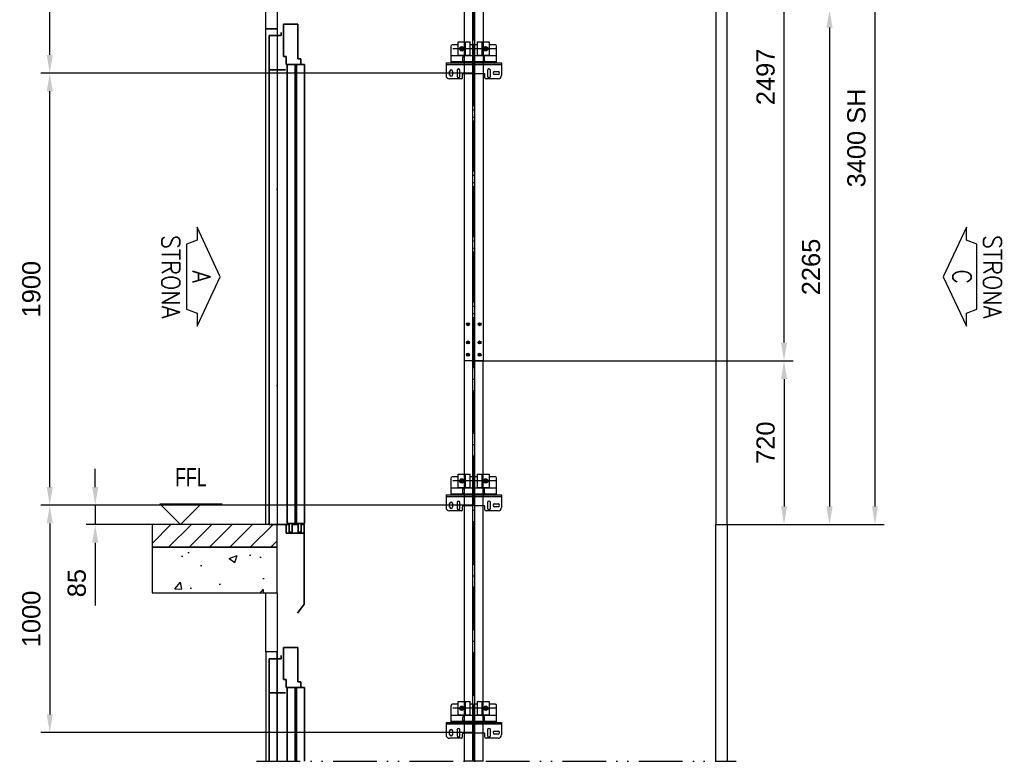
# Model space of a CAD drawing. Header units: millimetres. Extents: x 0 to 16800, y 0 to 11880.
# Tile 28 of 30: x 7846 to 12177, y 6023 to 9284. Entities that reach past the tile are written whole.
import ezdxf
from ezdxf.enums import TextEntityAlignment as Align

# ---------------------------------------------------------------- set-up
doc = ezdxf.new("R2010")
doc.units = ezdxf.units.MM
doc.header["$LTSCALE"] = 16
doc.header["$PDSIZE"] = -3
doc.linetypes.add('ACAD_ISO10W100', pattern=[18, 12, -3, 0, -3])
doc.linetypes.add('ACAD_ISO12W100', pattern=[21, 12, -3, 0, -3, 0, -3])
doc.layers.add('Centerline', color=1, linetype='ACAD_ISO10W100', lineweight=25)
doc.layers.add('Doors', color=2, linetype='Continuous', lineweight=35)
for name, color, linetype in [('CONT_25', 1, 'Continuous'), ('CONT_35', 2, 'Continuous'), ('CONT_70', 4, 'Continuous'), ('DASHD_25', 1, 'ACAD_ISO10W100'), ('DASHDD_25', 1, 'ACAD_ISO12W100'), ('DIM_35', 7, 'Continuous'), ('Fixings', 25, 'Continuous'), ('Guiderails', 30, 'Continuous'), ('HATCH_35', 2, 'Continuous'), ('TEXT_35', 2, 'Continuous')]:
    doc.layers.add(name, color=color, linetype=linetype)
doc.styles.add('Arial', font='arial.ttf')
doc.styles.add('ROMANS', font='romans.shx', dxfattribs={"width": 0.9})
doc.styles.add('Text0.7_Arial', font='arial.ttf', dxfattribs={"width": 0.7})
doc.dimstyles.new('KONE_mm', dxfattribs={"dimscale": 40, "dimtxt": 2, "dimasz": 2, "dimexe": 1, "dimexo": 0, "dimgap": 1, "dimtad": 1, "dimdec": 0, "dimrnd": 0.01, "dimzin": 0, "dimdsep": 46, "dimtxsty": 'Arial', "dimsah": 1, "dimcen": 0, "dimclrd": 256, "dimclre": 256, "dimclrt": 256, "dimadec": 1, "dimazin": 2, "dimtfac": 1, "dimtdec": 0, "dimtmove": 0, "dimatfit": 3, "dimfxl": 1, "dimtolj": 1, "dimtzin": 0, "dimarcsym": 0})

# ---------------------------------------------------------------- blocks, each defined once
blk = doc.blocks.new('KONE-SFT-SHAFT_LIFTING_EYE-SIDE')
at = {"layer": 'CONT_35'}
for p, q in [((-97.5, 116), (-97.5, 100)), ((-97.5, 116), (-41, 116)), ((-97.5, 100), (-49, 100)), ((-41, 41), (-41, 92)), ((-25, 41), (-25, 100)), ((25, 41), (25, 100)), ((41, 116), (97.5, 116)), ((41, 41), (41, 92)), ((49, 100), (97.5, 100)), ((97.5, 116), (97.5, 100)), ((-200, 80), (-200, 0)), ((-200, 80), (200, 80)), ((200, 0), (200, 80)), ((-200, 0), (200, 0))]:
    blk.add_line(p, q, dxfattribs=at)
for centre, radius, start, end in [((-49, 92), 8, 0, 90), ((-41, 100), 16, 0, 90), ((41, 100), 16, 90, 180), ((49, 92), 8, 90, 180), ((0, 41), 41, 180, 0), ((0, 41), 25, 180, 0)]:
    blk.add_arc(centre, radius, start, end, dxfattribs=at)
blk = doc.blocks.new('T-0008158422_ShaftTop_CarSide_0')
at = {"layer": 'HATCH_35'}
h = blk.add_hatch(dxfattribs=at)
h.set_pattern_fill('AR-CONC', color=256, scale=2)
h.set_pattern_definition([(50, (100, 0), (364.37, -31.878), [38.1, -419.1]), (355, (100, 0), (-70.487, 382.114), [30.48, -335.28]), (100.4514, (130.36, -2.66), (293.882, 350.236), [32.38, -356.18]), (46.184, (100, 101.6), (542.16, -84.085), [57.15, -628.65]), (96.636, (145.2, 94.6), (474.81, 494.85), [48.57, -534.27]), (351.184, (100, 101.6), (474.81, 494.85), [45.72, -502.92]), (21, (150.8, 76.2), (303.229, -204.53), [38.1, -419.1]), (326, (150.8, 76.2), (123.604, 368.376), [30.48, -335.28]), (71.4514, (176.07, 59.16), (426.833, 163.846), [32.38, -356.18]), (37.5, (100, 0), (6.1772, 169.11), [0, -331.216, 0, -340.36, 0, -336.55]), (7.5, (100, 0), (133.639, 200.361), [0, -194.056, 0, -323.596, 0, -128.27]), (327.5, (-13.28, 0), (271.181, -11.4575), [0, -127, 0, -396.24, 0, -525.78]), (317.5, (-64.08, 0), (296.258, 50.853), [0, -165.1, 0, -263.144, 0, -373.38])])
h.paths.add_polyline_path([(-865, 741), (-865, 941), (-1415, 941), (-1415, 741)])
h.paths.add_polyline_path([(-915, 4441), (-915, 4641), (1115, 4641), (1115, 4441)])
h = blk.add_hatch(dxfattribs=at)
h.set_pattern_fill('ANSI31', color=256, scale=20)
h.set_pattern_definition([(45, (100, 0), (-44.9013, 44.9013), [])])
h.paths.add_polyline_path([(-865, 941), (-865, 1041), (-1415, 1041), (-1415, 941)])
at = {"layer": 'CONT_70'}
for points in [[(-915, 4441), (-915, 4641), (1115, 4641), (1115, 4441)], [(-865, 3221), (-865, 3221), (-865, 3221), (-915, 3221), (-915, 4441), (-865, 4441)], [(1065, 1041), (1065, 1041), (1065, 1041), (1115, 1041), (1115, 4441), (1065, 4441)], [(-865, 1041), (-865, 1041), (-865, 1041), (-915, 1041), (-915, 3221), (-865, 3221), (-865, 3221), (-865, 3221)], [(-865, 941), (-865, 1041), (-865, 1041), (-865, 1041), (-1415, 1041), (-1415, 941)], [(-865, 741), (-865, 941), (-865, 941), (-865, 941), (-1415, 941), (-1415, 741)], [(-865, 481), (-865, 481), (-865, 481), (-915, 481), (-915, 741), (-865, 741)]]:
    blk.add_lwpolyline(points, close=True, dxfattribs=at)
for points in [[(1065, 0), (1065, 1041), (1115, 1041), (1115, 0)], [(-865, 0), (-865, 481), (-865, 481), (-865, 481), (-915, 481), (-915, 0)]]:
    blk.add_lwpolyline(points, dxfattribs=at)
at = {"layer": 'DASHD_25'}
blk.add_line((0, 0), (0, 4641), dxfattribs=at)
at = {"layer": 'DASHDD_25'}
blk.add_line((-955, 0), (1155, 0), dxfattribs=at)
blk.add_blockref('KONE-SFT-SHAFT_LIFTING_EYE-SIDE', (0, 4441))
blk = doc.blocks.new('*U552')
at = {"layer": 'Centerline'}
blk.add_line((0, 0), (0, 1761), dxfattribs=at)
at = {"layer": 'Guiderails'}
for p, q in [((-41.25, 0), (-41.25, 1761)), ((-41.25, 1761), (41.25, 1761)), ((-4.5, 0), (-4.5, 1761)), ((4.5, 0), (4.5, 1761)), ((41.25, 0), (41.25, 1761)), ((-41.25, 0), (41.25, 0))]:
    blk.add_line(p, q, dxfattribs=at)
blk = doc.blocks.new('KONE-GRF-TOPMOSTGUIDERAIL_T82-1B_51149957V000-FRONT')
at = {"layer": 'Centerline'}
for p, q in [((-32, 2480), (-19, 2480)), ((-25.5, 2486.5), (-25.5, 2473.5)), ((0, 0), (0, 2497)), ((32, 2480), (19, 2480)), ((25.5, 2486.5), (25.5, 2473.5)), ((-32, 2400), (-19, 2400)), ((-25.5, 2406.5), (-25.5, 2393.5)), ((32, 2400), (19, 2400)), ((25.5, 2406.5), (25.5, 2393.5)), ((-32, 2145), (-19, 2145)), ((-25.5, 2151.5), (-25.5, 2138.5)), ((32, 2145), (19, 2145)), ((25.5, 2151.5), (25.5, 2138.5)), ((-32, 2095), (-19, 2095)), ((-25.5, 2101.5), (-25.5, 2088.5)), ((32, 2095), (19, 2095)), ((25.5, 2101.5), (25.5, 2088.5)), ((-32, 1595), (-19, 1595)), ((-25.5, 1601.5), (-25.5, 1588.5)), ((32, 1595), (19, 1595)), ((25.5, 1601.5), (25.5, 1588.5)), ((-32, 1545), (-19, 1545)), ((-25.5, 1551.5), (-25.5, 1538.5)), ((32, 1545), (19, 1545)), ((25.5, 1551.5), (25.5, 1538.5)), ((-32, 161), (-19, 161)), ((-25.5, 167.5), (-25.5, 154.5)), ((32, 161), (19, 161)), ((25.5, 167.5), (25.5, 154.5)), ((-25.5, 87.5), (-25.5, 74.5)), ((25.5, 87.5), (25.5, 74.5)), ((-32, 81), (-19, 81)), ((32, 81), (19, 81)), ((-32, 27), (-19, 27)), ((-25.5, 33.5), (-25.5, 20.5)), ((32, 27), (19, 27)), ((25.5, 33.5), (25.5, 20.5))]:
    blk.add_line(p, q, dxfattribs=at)
at = {"layer": 'Guiderails'}
for p, q in [((-41.2, 0), (-41.2, 2497)), ((-41.2, 2497), (41.3, 2497)), ((-4.5, 0), (-4.5, 2497)), ((4.5, 0), (4.5, 2497)), ((41.3, 2497), (41.3, 0)), ((-1.5, 0), (-41.2, 0)), ((-1.5, -3), (-1.5, 0)), ((41.3, 0), (1.5, 0)), ((1.5, 0), (1.5, -3)), ((1.5, -3), (-1.5, -3))]:
    blk.add_line(p, q, dxfattribs=at)
for centre in [(-25.5, 2480), (25.5, 2480), (-25.5, 2400), (25.5, 2400), (-25.5, 2145), (25.5, 2145), (-25.5, 2095), (25.5, 2095), (-25.5, 1595), (25.5, 1595), (-25.5, 1545), (25.5, 1545), (-25.5, 161), (25.5, 161), (-25.5, 81), (25.5, 81), (-25.5, 27), (25.5, 27)]:
    blk.add_circle(centre, 6.5, dxfattribs=at)
blk = doc.blocks.new('*U607')
at = {"layer": 'Centerline'}
for p, q in [((100, 107), (-100, 107)), ((-53, 116.5), (-53, 97.5)), ((0, 123), (0, -3)), ((53, 116.5), (53, 97.5))]:
    blk.add_line(p, q, dxfattribs=at)
at = {"layer": 'Fixings'}
for p, q in [((-68, 77), (-68, 137)), ((-68, 137), (-15, 137)), ((-36.6, 77), (-36.6, 137)), ((-15, 77), (-15, 137)), ((15, 137), (15, 77)), ((15, 137), (68, 137)), ((36.6, 77), (36.6, 137)), ((68, 137), (68, 77)), ((-100, 45), (-100, 120)), ((-68, 125), (-95, 125)), ((-2, 125), (-15, 125)), ((0, 123), (-2, 125)), ((2, 125), (0, 123)), ((15, 125), (2, 125)), ((95, 125), (68, 125)), ((100, 45), (100, 120)), ((-122, 45), (122, 45)), ((-122, 45), (-122, -10)), ((100, 75.4), (-100, 75.4)), ((100, 49), (-100, 49)), ((-15, 77), (-68, 77)), ((-48, 53.8), (-48, 68.4)), ((-48, 53.8), (-48, 49)), ((68, 77), (15, 77)), ((48, 53.8), (48, 68.4)), ((48, 53.8), (48, 49)), ((122, 45), (122, -10)), ((122, 37), (-122, 37)), ((-106, -7.5), (-106, 7.5)), ((-93, 7.5), (-93, -7.5)), ((-73.5, 12), (-73.5, -13)), ((-60.5, -13), (-60.5, 12)), ((60.5, 12), (60.5, -13)), ((73.5, -13), (73.5, 12)), ((92, 6.5), (107, 6.5)), ((-54, -25), (-107, -25)), ((-49, -20), (-49, -5)), ((47, -3), (-47, -3)), ((49, -20), (49, -5)), ((107, -25), (54, -25)), ((107, -6.5), (92, -6.5))]:
    blk.add_line(p, q, dxfattribs=at)
for centre, radius in [((-53, 107), 9.5), ((-53, 107), 5.05), ((-53, 107), 5.05), ((53, 107), 9.5), ((53, 107), 5.05), ((53, 107), 5.05)]:
    blk.add_circle(centre, radius, dxfattribs=at)
for centre, radius, start, end in [((-95, 120), 5, 90, 180), ((95, 120), 5, 0, 90), ((-41, 68.4), 7, 90, 180), ((41, 68.4), 7, 0, 90), ((-99.5, 7.5), 6.5, 0, 180), ((-67, 12), 6.5, 0, 180), ((67, 12), 6.5, 0, 180), ((92, 0), 6.5, 90, 270), ((107, 0), 6.5, 270, 90), ((-107, -10), 15, 180, 270), ((-99.5, -7.5), 6.5, 180, 0), ((-67, -13), 6.5, 180, 0), ((-54, -20), 5, 270, 0), ((-47, -5), 2, 90, 180), ((47, -5), 2, 0, 90), ((54, -20), 5, 180, 270), ((67, -13), 6.5, 180, 0), ((107, -10), 15, 270, 0)]:
    blk.add_arc(centre, radius, start, end, dxfattribs=at)
blk = doc.blocks.new('*U530')
at = {"layer": 'Doors'}
for p, q in [((91.5, 2200), (27.5, 2200)), ((27.5, 2200), (27.5, 2058)), ((91.5, 2048), (91.5, 2200)), ((27.5, 2058), (40, 2058)), ((40, 2058), (40, 2023)), ((104, 2048), (91.5, 2048)), ((104, 2023), (104, 2048)), ((40, 2023), (120, 2023)), ((45, 5), (45, 2023)), ((45, 2023), (71, 2023)), ((80, 5), (80, 2023)), ((85, 5), (85, 2023)), ((120, 5), (120, 2023)), ((45, 5), (80, 5)), ((85, 5), (120, 5))]:
    blk.add_line(p, q, dxfattribs=at)
blk = doc.blocks.new('*U526')
at = {"layer": 'Doors', "ltscale": 0.25}
for p, q in [((-39.8, 0), (-25.8, 0)), ((-39.8, -38), (-39.8, 0)), ((-39.8, 0), (-39.8, -349.9)), ((-25.8, 0), (-25.8, -33)), ((-12.8, -33), (-12.8, 0)), ((-12.8, 0), (13.8, 0)), ((13.8, 0), (13.8, -33)), ((26.8, -33), (26.8, 0)), ((26.8, 0), (39.8, 0)), ((39.8, 0), (39.8, -38)), ((39.8, -38), (-39.8, -38)), ((-25.8, -33), (-12.8, -33)), ((13.8, -33), (26.8, -33)), ((-39.8, -349.9), (-9.8, -389.9))]:
    blk.add_line(p, q, dxfattribs=at)
blk = doc.blocks.new('*U580')
at = {"layer": 'Centerline', "ltscale": 3}
blk.add_line((0, 2195), (0, 0), dxfattribs=at)
at = {"layer": 'Doors', "ltscale": 0.25}
for p, q in [((-17.5, 2164), (-17.5, 2150)), ((35, 2150), (-17.5, 2150)), ((35, 2000), (35, 2150)), ((34.9, 2000), (-37.1, 2000)), ((35, 2000), (35, 0)), ((-40, 0), (35, 0))]:
    blk.add_line(p, q, dxfattribs=at)
blk = doc.blocks.new('*U616')
at = {"layer": 'Doors'}
for p, q in [((91.5, 2200), (27.5, 2200)), ((27.5, 2200), (27.5, 2058)), ((91.5, 2048), (91.5, 2200)), ((27.5, 2058), (40, 2058)), ((40, 2058), (40, 2023)), ((104, 2048), (91.5, 2048)), ((104, 2023), (104, 2048)), ((40, 2023), (120, 2023)), ((45, 1699), (45, 2023)), ((80, 1699), (80, 2023)), ((85, 1699), (85, 2023)), ((120, 1699), (120, 2023))]:
    blk.add_line(p, q, dxfattribs=at)
blk = doc.blocks.new('*U582')
at = {"layer": 'Centerline', "ltscale": 3}
blk.add_line((0, 2195), (0, 1699), dxfattribs=at)
at = {"layer": 'Doors', "ltscale": 0.25}
for p, q in [((-17.5, 2164), (-17.5, 2150)), ((35, 2150), (-17.5, 2150)), ((35, 2000), (35, 2150)), ((34.9, 2000), (-37.1, 2000)), ((35, 2000), (34.9, 1699))]:
    blk.add_line(p, q, dxfattribs=at)
blk = doc.blocks.new('*D737')
at = {"layer": 'Defpoints', "color": 0, "transparency": 16777216}
for p in [(7977.9, 10048.9), (9842.9, 10048.9), (9842.9, 9048.9)]:
    blk.add_point(p, dxfattribs=at)
at = {"layer": 'DIM_35', "lineweight": -2, "transparency": 16777216}
for p, q in [((9842.9, 10048.9), (7937.9, 10048.9)), ((7977.9, 9128.9), (7977.9, 9968.9)), ((9842.9, 9048.9), (7937.9, 9048.9))]:
    blk.add_line(p, q, dxfattribs=at)
at = {"layer": 'DIM_35', "transparency": 16777216}
for points in [[(7964.5, 9968.9), (7991.2, 9968.9), (7977.9, 10048.9)], [(7964.5, 9128.9), (7991.2, 9128.9), (7977.9, 9048.9)]]:
    blk.add_solid(points, dxfattribs=at)
at = {"layer": 'DIM_35', "transparency": 16777216, "insert": (7897, 9548.9), "char_height": 80, "attachment_point": 5, "rotation": 90, "style": 'Arial', "bg_fill": 3, "box_fill_scale": 1.1, "bg_fill_color": 256, "bg_fill_true_color": 13158600, "bg_fill_transparency": 0}
blk.add_mtext('\\A1;1000', dxfattribs=at)
blk = doc.blocks.new('_DotSmall')
at = {"color": 0, "linetype": 'ByBlock', "const_width": 0.5}
blk.add_lwpolyline([(-0.0625, 0, 1), (0.0625, 0, 1)], format="xyb", close=True, dxfattribs=at)
blk = doc.blocks.new('*D738')
at = {"layer": 'Defpoints', "color": 0, "transparency": 16777216}
for p in [(9842.9, 7148.9), (7977.9, 6148.9), (9842.9, 6148.9)]:
    blk.add_point(p, dxfattribs=at)
at = {"layer": 'DIM_35', "lineweight": -2, "transparency": 16777216}
for p, q in [((9842.9, 7148.9), (7937.9, 7148.9)), ((7977.9, 7068.9), (7977.9, 6228.9)), ((9842.9, 6148.9), (7937.9, 6148.9))]:
    blk.add_line(p, q, dxfattribs=at)
at = {"layer": 'DIM_35', "transparency": 16777216}
for points in [[(7964.5, 7068.9), (7991.2, 7068.9), (7977.9, 7148.9)], [(7964.5, 6228.9), (7991.2, 6228.9), (7977.9, 6148.9)]]:
    blk.add_solid(points, dxfattribs=at)
at = {"layer": 'DIM_35', "transparency": 16777216, "insert": (7897, 6648.9), "char_height": 80, "attachment_point": 5, "rotation": 90, "style": 'Arial', "bg_fill": 3, "box_fill_scale": 1.1, "bg_fill_color": 256, "bg_fill_true_color": 13158600, "bg_fill_transparency": 0}
blk.add_mtext('\\A1;1000', dxfattribs=at)
blk = doc.blocks.new('*D739')
at = {"layer": 'Defpoints', "color": 0, "transparency": 16777216}
for p in [(7977.9, 9048.9), (9842.9, 9048.9), (9842.9, 7148.9)]:
    blk.add_point(p, dxfattribs=at)
at = {"layer": 'DIM_35', "lineweight": -2, "transparency": 16777216}
for p, q in [((9842.9, 9048.9), (7937.9, 9048.9)), ((7977.9, 7228.9), (7977.9, 8968.9)), ((9842.9, 7148.9), (7937.9, 7148.9))]:
    blk.add_line(p, q, dxfattribs=at)
at = {"layer": 'DIM_35', "transparency": 16777216}
for points in [[(7964.5, 8968.9), (7991.2, 8968.9), (7977.9, 9048.9)], [(7964.5, 7228.9), (7991.2, 7228.9), (7977.9, 7148.9)]]:
    blk.add_solid(points, dxfattribs=at)
at = {"layer": 'DIM_35', "transparency": 16777216, "insert": (7897, 8098.9), "char_height": 80, "attachment_point": 5, "rotation": 90, "style": 'Arial', "bg_fill": 3, "box_fill_scale": 1.1, "bg_fill_color": 256, "bg_fill_true_color": 13158600, "bg_fill_transparency": 0}
blk.add_mtext('\\A1;1900', dxfattribs=at)
blk = doc.blocks.new('*D740')
at = {"layer": 'Defpoints', "color": 0, "transparency": 16777216}
for p in [(9842.9, 7148.9), (8177.9, 7063.9), (8427.9, 7063.9)]:
    blk.add_point(p, dxfattribs=at)
at = {"layer": 'DIM_35', "lineweight": -2, "transparency": 16777216}
for p, q in [((8177.9, 7228.9), (8177.9, 7308.9)), ((9842.9, 7148.9), (8137.9, 7148.9)), ((8177.9, 7148.9), (8177.9, 7063.9)), ((8427.9, 7063.9), (8137.9, 7063.9)), ((8177.9, 6983.9), (8177.9, 6708.5))]:
    blk.add_line(p, q, dxfattribs=at)
at = {"layer": 'DIM_35', "transparency": 16777216}
for points in [[(8164.5, 7228.9), (8191.2, 7228.9), (8177.9, 7148.9)], [(8164.5, 6983.9), (8191.2, 6983.9), (8177.9, 7063.9)]]:
    blk.add_solid(points, dxfattribs=at)
at = {"layer": 'DIM_35', "transparency": 16777216, "insert": (8097, 6806.2), "char_height": 80, "attachment_point": 5, "rotation": 90, "style": 'Arial', "bg_fill": 3, "box_fill_scale": 1.1, "bg_fill_color": 256, "bg_fill_true_color": 13158600, "bg_fill_transparency": 0}
blk.add_mtext('\\A1;85', dxfattribs=at)
blk = doc.blocks.new('*D741')
at = {"layer": 'Defpoints', "color": 0, "transparency": 16777216}
for p in [(10957.9, 10463.9), (10957.9, 7063.9), (11607.9, 7063.9)]:
    blk.add_point(p, dxfattribs=at)
at = {"layer": 'DIM_35', "lineweight": -2, "transparency": 16777216}
for p, q in [((10957.9, 10463.9), (11647.9, 10463.9)), ((11607.9, 10383.9), (11607.9, 7143.9)), ((10957.9, 7063.9), (11647.9, 7063.9))]:
    blk.add_line(p, q, dxfattribs=at)
at = {"layer": 'DIM_35', "transparency": 16777216}
for points in [[(11594.5, 10383.9), (11621.2, 10383.9), (11607.9, 10463.9)], [(11594.5, 7143.9), (11621.2, 7143.9), (11607.9, 7063.9)]]:
    blk.add_solid(points, dxfattribs=at)
at = {"layer": 'DIM_35', "transparency": 16777216, "insert": (11526.5, 8763.9), "char_height": 80, "attachment_point": 5, "rotation": 90, "style": 'Arial', "bg_fill": 3, "box_fill_scale": 1.1, "bg_fill_color": 256, "bg_fill_true_color": 13158600, "bg_fill_transparency": 0}
blk.add_mtext('\\A1;3400 SH', dxfattribs=at)
blk = doc.blocks.new('*D742')
at = {"layer": 'Defpoints', "color": 0, "transparency": 16777216}
for p in [(9817.4, 9328.9), (10957.9, 7063.9), (11407.9, 7063.9)]:
    blk.add_point(p, dxfattribs=at)
at = {"layer": 'DIM_35', "lineweight": -2, "transparency": 16777216}
for p, q in [((9817.4, 9328.9), (11447.9, 9328.9)), ((11407.9, 9248.9), (11407.9, 7143.9)), ((10957.9, 7063.9), (11447.9, 7063.9))]:
    blk.add_line(p, q, dxfattribs=at)
at = {"layer": 'DIM_35', "transparency": 16777216}
for points in [[(11394.5, 9248.9), (11421.2, 9248.9), (11407.9, 9328.9)], [(11394.5, 7143.9), (11421.2, 7143.9), (11407.9, 7063.9)]]:
    blk.add_solid(points, dxfattribs=at)
at = {"layer": 'DIM_35', "transparency": 16777216, "insert": (11327, 8196.4), "char_height": 80, "attachment_point": 5, "rotation": 90, "style": 'Arial', "bg_fill": 3, "box_fill_scale": 1.1, "bg_fill_color": 256, "bg_fill_true_color": 13158600, "bg_fill_transparency": 0}
blk.add_mtext('\\A1;2265', dxfattribs=at)
blk = doc.blocks.new('*D743')
at = {"layer": 'Defpoints', "color": 0, "transparency": 16777216}
for p in [(9842.9, 10280.9), (11207.9, 10280.9), (9842.9, 7783.9)]:
    blk.add_point(p, dxfattribs=at)
at = {"layer": 'DIM_35', "lineweight": -2, "transparency": 16777216}
for p, q in [((9842.9, 10280.9), (11247.9, 10280.9)), ((11207.9, 7863.9), (11207.9, 10200.9)), ((9842.9, 7783.9), (11247.9, 7783.9))]:
    blk.add_line(p, q, dxfattribs=at)
at = {"layer": 'DIM_35', "transparency": 16777216}
for points in [[(11194.5, 10200.9), (11221.2, 10200.9), (11207.9, 10280.9)], [(11194.5, 7863.9), (11221.2, 7863.9), (11207.9, 7783.9)]]:
    blk.add_solid(points, dxfattribs=at)
at = {"layer": 'DIM_35', "transparency": 16777216, "insert": (11127, 9032.4), "char_height": 80, "attachment_point": 5, "rotation": 90, "style": 'Arial', "bg_fill": 3, "box_fill_scale": 1.1, "bg_fill_color": 256, "bg_fill_true_color": 13158600, "bg_fill_transparency": 0}
blk.add_mtext('\\A1;2497', dxfattribs=at)
blk = doc.blocks.new('*D744')
at = {"layer": 'Defpoints', "color": 0, "transparency": 16777216}
for p in [(9842.9, 7783.9), (10957.9, 7063.9), (11207.9, 7063.9)]:
    blk.add_point(p, dxfattribs=at)
at = {"layer": 'DIM_35', "lineweight": -2, "transparency": 16777216}
for p, q in [((9842.9, 7783.9), (11247.9, 7783.9)), ((11207.9, 7703.9), (11207.9, 7143.9)), ((10957.9, 7063.9), (11247.9, 7063.9))]:
    blk.add_line(p, q, dxfattribs=at)
at = {"layer": 'DIM_35', "transparency": 16777216}
for points in [[(11194.5, 7703.9), (11221.2, 7703.9), (11207.9, 7783.9)], [(11194.5, 7143.9), (11221.2, 7143.9), (11207.9, 7063.9)]]:
    blk.add_solid(points, dxfattribs=at)
at = {"layer": 'DIM_35', "transparency": 16777216, "insert": (11127, 7423.9), "char_height": 80, "attachment_point": 5, "rotation": 90, "style": 'Arial', "bg_fill": 3, "box_fill_scale": 1.1, "bg_fill_color": 256, "bg_fill_true_color": 13158600, "bg_fill_transparency": 0}
blk.add_mtext('\\A1;720', dxfattribs=at)
blk = doc.blocks.new('SideA_Arrow_A3')
at = {"layer": 'CONT_25'}
blk.add_lwpolyline([(-5.43, -2.55), (-4.02, -2.55), (-3.57, -3.71), (3.57, -3.71), (4.02, -2.55), (5.43, -2.55), (0, 0)], close=True, dxfattribs=at)
at = {"layer": 'CONT_35', "style": 'ROMANS', "width": 0.9}
for tag, p in [('#', (0, -2.07)), ('?', (0, -5.43))]:
    blk.add_attdef(tag, text='', height=2, dxfattribs=at).set_placement(p, align=Align.MIDDLE)
blk = doc.blocks.new('SideC_Arrow_A3')
at = {"layer": 'CONT_25'}
blk.add_lwpolyline([(5.43, 2.55), (4.02, 2.55), (3.57, 3.71), (-3.57, 3.71), (-4.02, 2.55), (-5.43, 2.55), (0, 0)], close=True, dxfattribs=at)
at = {"layer": 'CONT_35', "style": 'ROMANS', "width": 0.9}
for tag, p in [('?', (0, 5.43)), ('#', (0, 2.07))]:
    blk.add_attdef(tag, text='', height=2, dxfattribs=at).set_placement(p, align=Align.MIDDLE)

msp = doc.modelspace()

# ---------------------------------------------------------------- linework, layer by layer
at = {"layer": 'TEXT_35', "linetype": 'Continuous', "ltscale": 0.25}
msp.add_line((8461.4, 7155.3), (8735.7, 7155.3), dxfattribs=at)
msp.add_lwpolyline([(8461.4, 7155.3), (8552.9, 7063.9), (8644.3, 7155.3)], dxfattribs=at)

# ---------------------------------------------------------------- block references
for name, p in [('T-0008158422_ShaftTop_CarSide_0', (9842.9, 6022.9)), ('KONE-GRF-TOPMOSTGUIDERAIL_T82-1B_51149957V000-FRONT', (9842.9, 7783.9)), ('*U530', (8977.9, 7063.9)), ('*U607', (9842.9, 9048.9)), ('*U607', (9842.9, 7148.9)), ('*U616', (8977.9, 4323.9)), ('*U607', (9842.9, 6148.9))]:
    msp.add_blockref(name, p)
at = {"xscale": -1}
for name, p in [('*U580', (8977.9, 7063.9)), ('*U552', (9842.9, 6022.9)), ('*U526', (9057.9, 7063.9)), ('*U582', (8977.9, 4323.9))]:
    msp.add_blockref(name, p, dxfattribs=at)
at = {"xscale": 40, "yscale": 40, "zscale": 40, "rotation": 270}
msp.add_blockref('SideC_Arrow_A3', (11907.9, 8153.9), dxfattribs=at).add_auto_attribs({'?': 'STRONA', '#': 'C'})

# ---------------------------------------------------------------- texts
at = {"layer": 'TEXT_35', "linetype": 'Continuous', "ltscale": 0.25, "style": 'Text0.7_Arial', "width": 0.7}
msp.add_text('FFL', height=80, dxfattribs=at).set_placement((8598.6, 7272.1), align=Align.MIDDLE)

# ---------------------------------------------------------------- next in the draw order: dimensions: what is measured, and where the dimension line sits
at = {"layer": 'DIM_35'}
dim = msp.add_linear_dim(base=(11607.9, 7063.9), p1=(10957.9, 10463.9), p2=(10957.9, 7063.9), angle=90, text='<> SH', dimstyle='KONE_mm', override={"dimldrblk": 'DotSmall', "dimtfill": 1}, dxfattribs=at)
dim.commit()
dim.dimension.update_dxf_attribs({"geometry": '*D741', "text_midpoint": (11526.5, 8763.9)})
for base, p1, p2, picture, middle in [((7977.9, 10048.9), (9842.9, 9048.9), (9842.9, 10048.9), '*D737', (7897, 9548.9)), ((7977.9, 6148.9), (9842.9, 7148.9), (9842.9, 6148.9), '*D738', (7897, 6648.9))]:
    dim = msp.add_linear_dim(base=base, p1=p1, p2=p2, angle=90, dimstyle='KONE_mm', override={"dimldrblk": 'DotSmall', "dimtfill": 1}, dxfattribs=at)
    dim.commit()
    dim.dimension.update_dxf_attribs({"geometry": picture, "text_midpoint": middle})

# ---------------------------------------------------------------- next in the draw order: dimensions: what is measured, and where the dimension line sits
dim = msp.add_linear_dim(base=(7977.9, 9048.9), p1=(9842.9, 7148.9), p2=(9842.9, 9048.9), angle=90, dimstyle='KONE_mm', override={"dimldrblk": 'DotSmall', "dimtfill": 1}, dxfattribs=at)
dim.commit()
dim.dimension.update_dxf_attribs({"geometry": '*D739', "text_midpoint": (7897, 8098.9)})

# ---------------------------------------------------------------- next in the draw order: block references
at = {"xscale": 40, "yscale": 40, "zscale": 40, "rotation": 270}
msp.add_blockref('SideA_Arrow_A3', (8727.9, 8153.9), dxfattribs=at).add_auto_attribs({'?': 'STRONA', '#': 'A'})

# ---------------------------------------------------------------- next in the draw order: dimensions: what is measured, and where the dimension line sits
at = {"layer": 'DIM_35'}
dim = msp.add_linear_dim(base=(8177.9, 7063.9), p1=(9842.9, 7148.9), p2=(8427.9, 7063.9), angle=90, dimstyle='KONE_mm', override={"dimldrblk": 'DotSmall', "dimtfill": 1}, dxfattribs=at)
dim.commit()
dim.dimension.update_dxf_attribs({"geometry": '*D740', "text_midpoint": (8097, 6806.2)})

# ---------------------------------------------------------------- next in the draw order: dimensions: what is measured, and where the dimension line sits
dim = msp.add_linear_dim(base=(11407.9, 7063.9), p1=(9817.4, 9328.9), p2=(10957.9, 7063.9), angle=90, dimstyle='KONE_mm', override={"dimldrblk": 'DotSmall', "dimtfill": 1}, dxfattribs=at)
dim.commit()
dim.dimension.update_dxf_attribs({"geometry": '*D742', "text_midpoint": (11327, 8196.4)})

# ---------------------------------------------------------------- next in the draw order: dimensions: what is measured, and where the dimension line sits
dim = msp.add_linear_dim(base=(11207.9, 10280.9), p1=(9842.9, 7783.9), p2=(9842.9, 10280.9), angle=90, dimstyle='KONE_mm', override={"dimldrblk": 'DotSmall', "dimtfill": 1}, dxfattribs=at)
dim.commit()
dim.dimension.update_dxf_attribs({"geometry": '*D743', "text_midpoint": (11127, 9032.4)})

# ---------------------------------------------------------------- next in the draw order: dimensions: what is measured, and where the dimension line sits
dim = msp.add_linear_dim(base=(11207.9, 7063.9), p1=(9842.9, 7783.9), p2=(10957.9, 7063.9), angle=90, dimstyle='KONE_mm', override={"dimldrblk": 'DotSmall', "dimtfill": 1}, dxfattribs=at)
dim.commit()
dim.dimension.update_dxf_attribs({"geometry": '*D744', "text_midpoint": (11127, 7423.9)})

doc.saveas('drawing.dxf')
